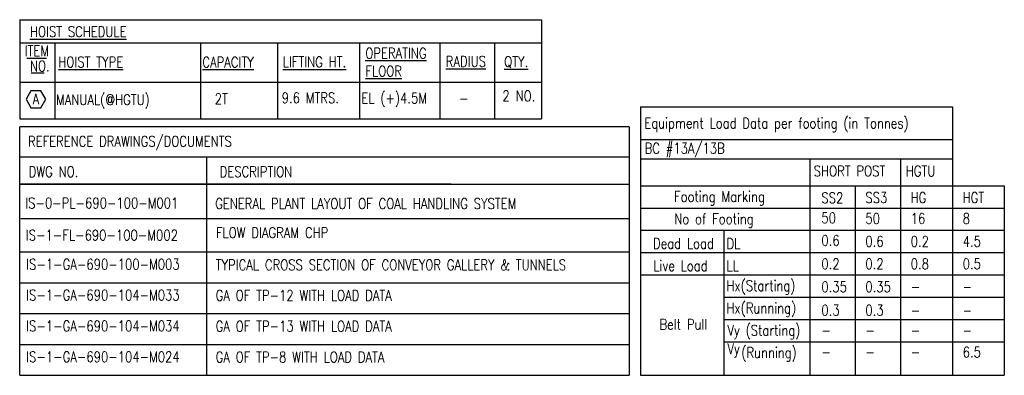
# Model space of a CAD drawing. Header units: inches. Extents: x -204116 to 930598, y -391373 to 256461.
# Tile 1 of 225: x 263667 to 292832, y -247741 to -237195. Entities that reach past the tile are written whole.
import ezdxf
from ezdxf.enums import TextEntityAlignment as Align

# ---------------------------------------------------------------- set-up
doc = ezdxf.new("R2010")
doc.units = ezdxf.units.IN
doc.header["$LTSCALE"] = 10
doc.header["$MEASUREMENT"] = 0
doc.styles.add('MIC', font='romans.shx', dxfattribs={"width": 0.8})

msp = doc.modelspace()

# ---------------------------------------------------------------- linework, layer by layer
at = {"color": 1}
for p, q in [((263666.9, -237194.6), (279126, -237194.6)), ((263666.9, -237194.6), (263666.9, -239049.9)), ((279126, -237194.6), (279126, -239049.9)), ((263666.9, -237885.7), (279126, -237885.7)), ((264709.9, -237885.7), (264709.9, -239049.9)), ((269021.7, -237885.7), (269021.7, -239049.9)), ((271299.5, -237885.7), (271299.5, -239049.9)), ((273731.3, -237885.7), (273731.3, -239049.9)), ((276116.2, -237885.7), (276116.2, -239049.9)), ((277729.7, -237885.7), (277729.7, -239049.9)), ((263666.9, -239049.9), (279126, -239049.9)), ((263666.9, -239049.9), (279126, -239049.9)), ((263666.9, -239049.9), (279126, -239049.9)), ((263666.9, -239049.9), (279126, -239049.9)), ((263666.9, -239049.9), (279126, -239049.9)), ((263666.9, -239049.9), (263666.9, -240132.8)), ((264709.9, -239049.9), (264709.9, -240132.8)), ((269021.7, -239049.9), (269021.7, -240132.8)), ((271299.5, -239049.9), (271299.5, -240132.8)), ((273731.3, -239049.9), (273731.3, -240132.8)), ((276116.2, -239049.9), (276116.2, -240132.8)), ((277729.7, -239049.9), (277729.7, -240132.8)), ((279126, -239049.9), (279126, -240132.8)), ((282054.8, -239782.7), (289317, -239782.7)), ((282054.8, -239782.7), (282054.8, -247740.7)), ((286525.9, -239782.7), (291292.9, -239782.7)), ((291292.9, -239782.7), (291292.9, -247740.7)), ((263666.9, -240132.8), (279126, -240132.8)), ((281717.5, -240376.2), (263666.9, -240376.2)), ((263666.9, -247740.7), (263666.9, -240376.2)), ((281717.5, -240376.2), (281717.5, -247740.7)), ((282054.8, -240747.1), (291292.9, -240747.1)), ((263690.2, -241260.4), (281717.5, -241260.4)), ((269196, -241260.8), (269196, -242071.3)), ((282054.8, -241322.2), (291292.9, -241322.2)), ((287072.4, -241322.2), (287072.4, -247740.7)), ((289753.7, -241322.2), (289753.7, -247740.7)), ((263666.9, -242071.3), (281717.5, -242071.3)), ((269196, -242071.3), (269196, -247740.7)), ((282054.8, -242118.7), (292832, -242118.7)), ((287072.4, -242118.7), (287072.4, -247740.7)), ((288412.3, -242118.7), (288412.3, -247740.7)), ((289753.7, -242118.7), (289753.7, -247740.7)), ((291292.9, -242118.7), (292832, -242118.7)), ((292832, -242118.7), (292832, -247740.7)), ((282054.8, -242779.6), (292832, -242779.6)), ((263704.7, -243094.8), (281717.5, -243094.8)), ((282054.8, -243440.6), (292832, -243440.6)), ((284527.3, -243440.6), (284527.3, -247740.7)), ((263666.9, -244080.5), (281717.5, -244080.5)), ((282054.8, -244101.6), (292832, -244101.6)), ((282054.8, -244762.5), (292832, -244762.5)), ((263666.9, -244995.6), (281717.5, -244995.6)), ((263666.9, -244995.6), (281717.5, -244995.6)), ((284527.3, -245423.5), (292832, -245423.5)), ((263666.9, -245910.6), (281717.5, -245910.6)), ((284527.3, -246084.4), (292832, -246084.4)), ((263666.9, -246825.6), (281717.5, -246825.6)), ((263666.9, -246825.6), (281717.5, -246825.6)), ((284527.3, -246745.4), (292832, -246745.4)), ((263666.9, -247740.7), (281717.5, -247740.7)), ((282054.8, -247740.7), (292832, -247740.7))]:
    msp.add_line(p, q, dxfattribs=at)
for p, q in [((264709.9, -237885.7), (264709.9, -239049.9)), ((263874.8, -238334.5), (264456.7, -238334.5)), ((264005.1, -238766.7), (264389.5, -238766.7)), ((282054.8, -240747.1), (285452.5, -240747.1)), ((287072.4, -241322.2), (287072.4, -242118.7)), ((276442.7, -242071.3), (263666.9, -242071.3))]:
    msp.add_line(p, q)
msp.add_lwpolyline([(263854.8, -239554.6), (264001.1, -239807.9), (264293.6, -239807.9), (264439.8, -239554.6), (264293.6, -239301.3), (264001.1, -239301.3)], close=True)

# ---------------------------------------------------------------- texts
at = {"style": 'MIC', "width": 0.8}
for s, p in [('%%UHOIST SCHEDULE%%U ', (263970.8, -237707.4)), ('ITEM', (263814.1, -238276.6)), ('%%UOPERATING', (273904, -238346.6)), ('%%URADIUS', (276287.6, -238589.2)), ('%%UQTY.', (278018.1, -238597.3)), ('NO.', (263973.6, -238726.5)), ('%%UHOIST TYPE', (264812.7, -238608.6)), ('%%UCAPACITY', (269079.2, -238612)), ('%%ULIFTING HT.', (271458.7, -238604.3)), ('%%UFLOOR', (273908.7, -238879)), ('A', (264052.1, -239704.3)), ('MANUAL(@HGTU)', (264743.6, -239724.6)), ('2T', (269445.1, -239697.4)), ('9.6 MTRS.', (271426.3, -239669.1)), ('EL (+)4.5M', (273789.2, -239678.8)), ('2 NO.', (277966, -239614.3)), ('-', (276681.8, -239691.7)), ('Equipment Load Data per footing (in Tonnes)', (282169.3, -240420.7)), ('REFERENCE DRAWINGS/DOCUMENTS', (263913.2, -240960)), ('BC #13A/13B', (282176, -241165.7)), ('SHORT POST', (287189, -241839.3)), ('HGTU', (289914.8, -241840.3)), ('Footing Marking', (283050.2, -242597.9)), ('SS2', (287415.6, -242634.5)), ('SS3', (288716.9, -242628.2)), ('HG', (290058.2, -242628.2)), ('HGT', (291597.4, -242628.2)), ('IS-0-PL-690-100-M001 ', (263830.8, -242789.1)), ('GENERAL PLANT LAYOUT OF COAL HANDLING SYSTEM', (269458.3, -242807.2)), ('No of Footing', (283055.1, -243258.8)), ('50', (287415.1, -243229.2)), ('50', (288716.9, -243248.7)), ('16', (290058.2, -243248.7)), ('8', (291597.4, -243248.7)), ('IS-1-FL-690-100-M002 ', (263850, -243742.6)), ('FLOW DIAGRAM CHP', (269481, -243668.3)), ('Dead Load', (282426.3, -243987.7)), ('DL', (284603.7, -243991.4)), ('0.6', (287415.6, -243899.7)), ('0.6', (288716.9, -243925.8)), ('0.2', (290058.2, -243925.8)), ('4.5', (291597.4, -243925.8)), ('IS-1-GA-690-100-M003 ', (263859.9, -244604.4, -3950980.9)), ('TYPICAL CROSS SECTION OF CONVEYOR GALLERY & TUNNELS ', (269471.8, -244622.7, -3950980.9)), ('Live Load', (282435.1, -244648.6)), ('LL', (284603.7, -244652.4)), ('0.2', (287415.6, -244591.7)), ('0.2', (288716.9, -244591.7)), ('0.8', (290058.2, -244591.7)), ('0.5', (291597.4, -244591.7)), ('Hx(Starting)', (284603.7, -245241.7)), ('0.35', (287415.6, -245274.4)), ('0.35', (288716.9, -245274.4)), ('IS-1-GA-690-104-M033', (263859.9, -245519.5, -3950980.9)), ('GA OF TP-12 WITH LOAD DATA', (269471.8, -245526.9, -3950980.9)), ('-', (290058.2, -245274.4)), ('-', (291597.4, -245274.4)), ('Hx(Running)', (284603.7, -245902.7)), ('0.3', (287415.6, -245967.3)), ('0.3', (288716.9, -245968.3)), ('-', (290058.2, -245968.3)), ('-', (291597.4, -245968.3)), ('IS-1-GA-690-104-M034', (263859.9, -246434.5, -3950980.9)), ('GA OF TP-13 WITH LOAD DATA', (269471.8, -246441.9, -3950980.9)), ('Belt Pull', (282619.6, -246386.4)), ('Vy (Starting)', (284630.8, -246563.6)), ('-', (287415.6, -246562.2)), ('-', (288716.9, -246562.2)), ('-', (290058.2, -246562.2)), ('-', (291597.4, -246562.2)), ('Vy', (284630.8, -247110.6)), ('(Running)', (285042.8, -247222.4)), ('6.5', (291597.4, -247211.3)), ('IS-1-GA-690-104-M024 ', (263859.9, -247349.5, -3950980.9)), ('GA OF TP-8 WITH LOAD DATA', (269471.8, -247357, -3950980.9)), ('-', (287415.6, -247211.3)), ('-', (288716.9, -247211.3)), ('-', (290058.2, -247211.3))]:
    msp.add_text(s, height=315, dxfattribs=at).set_placement(p)
for s, p in [('DWG NO.', (264668.8, -241704.5)), ('DESCRIPTION', (270665, -241704.5))]:
    msp.add_text(s, height=315, dxfattribs=at).set_placement(p, align=Align.MIDDLE_CENTER)

doc.saveas('drawing.dxf')
